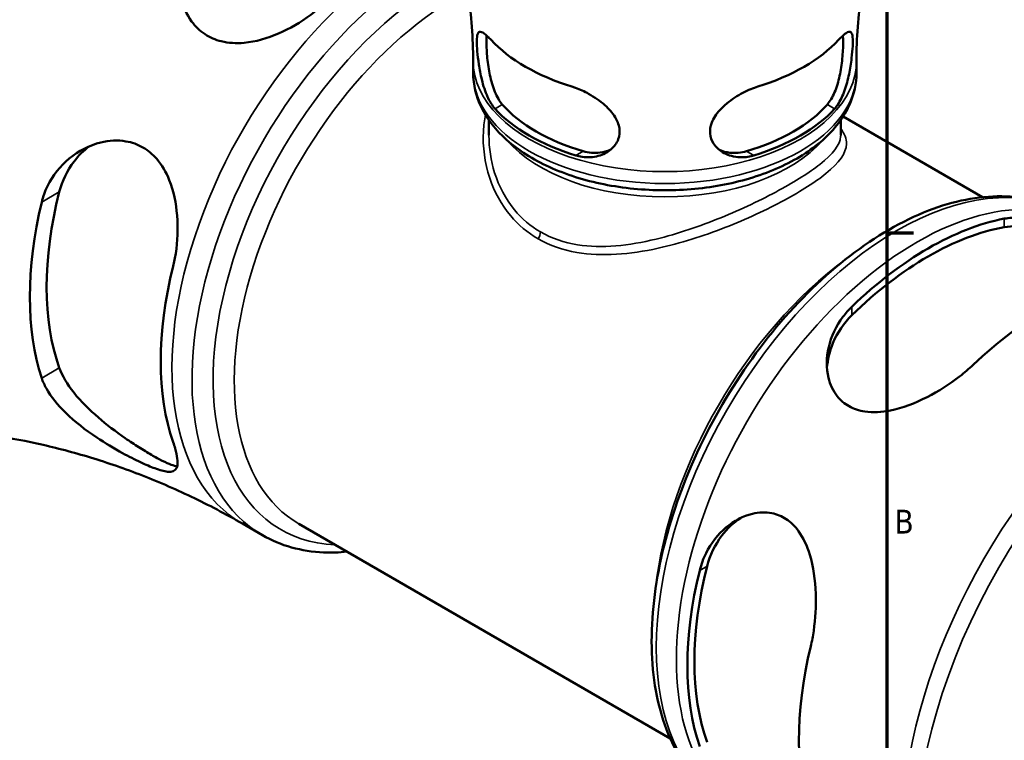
# Model space of a CAD drawing. Header units: millimetres. Extents: x 0 to 919, y 0 to 608.
# Tile 9 of 11: x 709 to 836, y 455 to 547. Entities that reach past the tile are written whole.
import ezdxf

# ---------------------------------------------------------------- set-up
doc = ezdxf.new("R2010")
doc.units = ezdxf.units.MM
for name, color, linetype, lineweight in [('Border (ANSI)', 7, 'Continuous', 70), ('Visible (ANSI)', 7, 'Continuous', 50), ('Visible Narrow (ANSI)', 7, 'Continuous', 35)]:
    doc.layers.add(name, color=color, linetype=linetype, lineweight=lineweight)
doc.styles.add('Note Text (ANSI)', font='tahoma.ttf')

# ---------------------------------------------------------------- blocks, each defined once
blk = doc.blocks.new('Borders Default Border')
at = {"layer": 'Border (ANSI)'}
blk.add_line((821, 519.75), (824.45, 519.75), dxfattribs=at)
at = {"layer": 'Border (ANSI)', "flags": 128}
blk.add_lwpolyline([(20, 20), (20, 574), (821, 574), (821, 20), (20, 20)], dxfattribs=at)
at = {"layer": 'Border (ANSI)', "insert": (821.99, 481.1), "char_height": 3.05, "attachment_point": 7, "style": 'Note Text (ANSI)'}
blk.add_mtext('B', dxfattribs=at)

msp = doc.modelspace()

# ---------------------------------------------------------------- linework, layer by layer
at = {"layer": 'Visible (ANSI)'}
for p, q in [((767.801, 540.33), (767.801, 541.856)), ((817.101, 540.33), (817.101, 541.856)), ((815.377, 534.701), (833.323, 524.341)), ((769.831, 532.298), (769.831, 534.245)), ((815.071, 532.298), (815.071, 534.245)), ((738.128, 482.37), (740.702, 480.884)), ((745.395, 482.337), (793.153, 454.764))]:
    msp.add_line(p, q, dxfattribs=at)
for centre, major_axis, start_param, end_param in [((724.851, 540.582), (25.75, 44.6), 6.0561249, 9.6518383), ((792.451, 551.458), (25.346, 0), 3.6323705, 4.2216112), ((792.451, 551.458), (25.346, 0), 5.2031668, 5.7924075), ((792.451, 542.313), (-24.652, 0), 0.4822136, 1.0885828), ((792.451, 542.313), (-23.39, 0), 0.4652951, 1.1055012), ((792.451, 542.313), (-23.39, 0), 2.0360914, 2.6762975), ((792.451, 542.313), (-24.652, 0), 2.0530099, 2.6593791), ((742.997, 530.106), (21.257, 36.819), 2.0241224, 2.6882665), ((742.997, 530.106), (22.776, 39.449), 2.0470204, 2.6653686), ((826.312, 482.004), (21.894, 37.921), 0.4633297, 1.1074666), ((826.312, 482.004), (21.257, 36.819), 0.4533261, 1.1174702), ((758.589, 521.104), (-21.894, -37.921), 5.1757187, 5.8198556), ((841.904, 473.002), (-22.776, -39.449), 3.6178167, 4.2361649), ((826.312, 482.004), (21.894, 37.921), 2.0341261, 2.6782629), ((826.312, 482.004), (21.257, 36.819), 2.0241224, 2.6882665), ((841.904, 473.002), (-22.776, -39.449), 5.188613, 5.8069613)]:
    msp.add_ellipse(centre, major_axis=major_axis, ratio=0.5773503, start_param=start_param, end_param=end_param, dxfattribs=at)
for points, knots in [([(767.801, 541.856), (767.801, 543.32), (767.745, 544.784), (767.527, 547.681), (767.363, 549.114), (766.939, 551.919), (766.678, 553.292), (766.072, 555.952), (765.728, 557.24), (764.975, 559.709), (764.566, 560.892), (764.136, 562.015)], [3.92699082, 3.92699082, 3.92699082, 3.92699082, 3.97055031, 3.97055031, 4.01410981, 4.01410981, 4.05766931, 4.05766931, 4.10122881, 4.10122881, 4.1447883, 4.1447883, 4.1447883, 4.1447883]), ([(820.766, 562.015), (820.335, 560.892), (819.927, 559.709), (819.174, 557.24), (818.829, 555.952), (818.224, 553.292), (817.963, 551.919), (817.538, 549.114), (817.375, 547.681), (817.156, 544.784), (817.101, 543.32), (817.101, 541.856)], [0.56760068, 0.56760068, 0.56760068, 0.56760068, 0.61116017, 0.61116017, 0.65471967, 0.65471967, 0.69827917, 0.69827917, 0.74183867, 0.74183867, 0.78539816, 0.78539816, 0.78539816, 0.78539816]), ([(748.789, 549.359), (748.213, 548.805), (747.581, 548.274), (745.642, 546.836), (744.232, 546.01), (741.322, 544.754), (739.814, 544.317), (737.325, 544.092), (736.335, 544.147), (734.653, 544.566), (733.957, 544.866), (732.65, 545.72), (732.069, 546.281), (730.929, 547.831), (730.477, 548.881), (729.878, 551.475), (729.886, 553.071), (730.537, 555.977), (731.12, 557.308), (732.334, 558.98), (732.744, 559.447), (733.197, 559.876)], [-3.9050452, -3.9050452, -3.9050452, -3.9050452, -3.6480539, -3.6480539, -3.1670413, -3.1670413, -2.6920205, -2.6920205, -2.3654537, -2.3654537, -2.1017079, -2.1017079, -1.8159471, -1.8159471, -1.4216838, -1.4216838, -0.8926907, -0.8926907, -0.4158383, -0.4158383, -0.2127818, -0.2127818, -0.2127818, -0.2127818]), ([(770.61, 535.713), (770.552, 535.777), (770.494, 535.845), (770.147, 536.281), (769.884, 536.729), (769.351, 537.897), (769.105, 538.657), (768.754, 540.099), (768.63, 540.764), (768.444, 542.008), (768.379, 542.575), (768.291, 543.596), (768.27, 544.032), (768.272, 544.832), (768.308, 545.146), (768.479, 545.578), (768.634, 545.649), (769.068, 545.502), (769.335, 545.309), (769.798, 544.873), (769.943, 544.726), (770.096, 544.561)], [-1.9763014, -1.9763014, -1.9763014, -1.9763014, -1.9385042, -1.9385042, -1.7449932, -1.7449932, -1.4937131, -1.4937131, -1.2924107, -1.2924107, -1.109096, -1.109096, -0.9302241, -0.9302241, -0.7121493, -0.7121493, -0.4522608, -0.4522608, -0.215871, -0.215871, -0.1180115, -0.1180115, -0.1180115, -0.1180115]), ([(771.547, 536.254), (771.2, 536.653), (770.868, 537.213), (770.322, 538.529), (770.106, 539.285), (769.806, 540.708), (769.694, 541.473), (769.551, 542.943), (769.518, 543.648), (769.518, 544.545), (769.528, 544.841), (769.549, 545.104)], [0.8551475, 0.8551475, 0.8551475, 0.8551475, 1.0871478, 1.0871478, 1.319148, 1.319148, 1.5319979, 1.5319979, 1.7448477, 1.7448477, 1.8614286, 1.8614286, 1.8614286, 1.8614286]), ([(815.353, 545.104), (815.373, 544.841), (815.383, 544.545), (815.383, 544.227), (815.383, 543.632), (815.349, 542.907), (815.199, 541.397), (815.08, 540.614), (814.771, 539.197), (814.556, 538.464), (814.018, 537.187), (813.693, 536.643), (813.354, 536.254)], [-0.1165809, -0.1165809, -0.1165809, -0.1165809, 0, 0, 0, 0.2186327, 0.2186327, 0.4372654, 0.4372654, 0.6635339, 0.6635339, 0.8898023, 0.8898023, 0.8898023, 0.8898023]), ([(814.805, 544.561), (814.884, 544.646), (814.961, 544.726), (815.319, 545.089), (815.565, 545.3), (816.048, 545.614), (816.252, 545.652), (816.506, 545.435), (816.577, 545.225), (816.637, 544.606), (816.638, 544.233), (816.591, 543.311), (816.544, 542.78), (816.396, 541.545), (816.29, 540.855), (816.001, 539.436), (815.812, 538.715), (815.331, 537.358), (815.032, 536.729), (814.561, 536.034), (814.428, 535.864), (814.291, 535.713)], [-1.9953246, -1.9953246, -1.9953246, -1.9953246, -1.9450177, -1.9450177, -1.7534971, -1.7534971, -1.4951712, -1.4951712, -1.2772904, -1.2772904, -1.090502, -1.090502, -0.9031704, -0.9031704, -0.6931208, -0.6931208, -0.4667762, -0.4667762, -0.2253232, -0.2253232, -0.1363499, -0.1363499, -0.1363499, -0.1363499]), ([(767.801, 540.33), (767.801, 538.801), (768.174, 537.279), (769.614, 534.344), (770.725, 532.948), (773.633, 530.351), (775.492, 529.18), (779.725, 527.248), (782.11, 526.496), (787.128, 525.489), (789.759, 525.231), (795.014, 525.224), (797.638, 525.472), (802.64, 526.456), (805.017, 527.193), (809.301, 529.114), (811.205, 530.301), (814.292, 533.044), (815.49, 534.599), (816.8, 537.587), (817.101, 538.957), (817.101, 540.33)], [3.9269908, 3.9269908, 3.9269908, 3.9269908, 4.2030735, 4.2030735, 4.5009675, 4.5009675, 4.8289783, 4.8289783, 5.1632168, 5.1632168, 5.4952786, 5.4952786, 5.8262184, 5.8262184, 6.1582414, 6.1582414, 6.4924541, 6.4924541, 6.8205846, 6.8205846, 7.0685835, 7.0685835, 7.0685835, 7.0685835]), ([(780.505, 538.552), (780.652, 538.506), (780.801, 538.456), (781.521, 538.196), (782.097, 537.933), (783.408, 537.21), (784.129, 536.715), (785.269, 535.693), (785.721, 535.182), (786.337, 534.172), (786.529, 533.688), (786.676, 532.708), (786.628, 532.231), (786.277, 531.284), (785.951, 530.844), (785.073, 530.099), (784.511, 529.812), (783.242, 529.464), (782.528, 529.42), (781.545, 529.565), (781.28, 529.625), (781.019, 529.704)], [-1.9953246, -1.9953246, -1.9953246, -1.9953246, -1.9450177, -1.9450177, -1.7534971, -1.7534971, -1.4951712, -1.4951712, -1.2772904, -1.2772904, -1.090502, -1.090502, -0.9031704, -0.9031704, -0.6931208, -0.6931208, -0.4667762, -0.4667762, -0.2253232, -0.2253232, -0.1363499, -0.1363499, -0.1363499, -0.1363499]), ([(803.883, 529.704), (803.771, 529.67), (803.659, 529.64), (802.972, 529.478), (802.393, 529.439), (801.112, 529.561), (800.428, 529.784), (799.389, 530.423), (798.998, 530.791), (798.465, 531.62), (798.311, 532.061), (798.238, 532.989), (798.315, 533.457), (798.71, 534.486), (799.07, 535.028), (800.061, 536.132), (800.73, 536.678), (802.114, 537.58), (802.82, 537.95), (803.82, 538.359), (804.111, 538.463), (804.397, 538.552)], [-1.9763014, -1.9763014, -1.9763014, -1.9763014, -1.9385042, -1.9385042, -1.7449932, -1.7449932, -1.4937131, -1.4937131, -1.2924107, -1.2924107, -1.109096, -1.109096, -0.9302241, -0.9302241, -0.7121493, -0.7121493, -0.4522608, -0.4522608, -0.215871, -0.215871, -0.1180115, -0.1180115, -0.1180115, -0.1180115]), ([(712.315, 523.708), (712.483, 524.413), (712.726, 525.093), (713.707, 527.132), (714.682, 528.344), (717.04, 530.29), (718.446, 531.016), (720.979, 531.631), (722.079, 531.695), (723.912, 531.38), (724.649, 531.121), (725.995, 530.346), (726.587, 529.851), (727.78, 528.479), (728.311, 527.557), (729.279, 525.134), (729.597, 523.563), (729.855, 520.34), (729.788, 518.681), (729.46, 516.547), (729.351, 515.996), (729.219, 515.463)], [-3.9592397, -3.9592397, -3.9592397, -3.9592397, -3.7228508, -3.7228508, -3.2122609, -3.2122609, -2.6859987, -2.6859987, -2.3039434, -2.3039434, -2.0269766, -2.0269766, -1.759077, -1.759077, -1.4123473, -1.4123473, -0.9308389, -0.9308389, -0.4396137, -0.4396137, -0.2621437, -0.2621437, -0.2621437, -0.2621437]), ([(714.577, 525.014), (714.932, 526.406), (715.584, 527.775), (717.039, 529.675), (717.708, 530.332), (718.419, 530.872)], [-1.76310877, -1.76310877, -1.76310877, -1.76310877, -1.30160049, -1.30160049, -1.00159897, -1.00159897, -1.00159897, -1.00159897]), ([(785.429, 530.404), (785.023, 530.238), (784.579, 530.119), (783.402, 529.977), (782.647, 530.044), (781.956, 530.245)], [0.50862212, 0.50862212, 0.50862212, 0.50862212, 0.65769998, 0.65769998, 0.88970024, 0.88970024, 0.88970024, 0.88970024]), ([(802.946, 530.245), (802.271, 530.049), (801.535, 529.98), (800.354, 530.111), (799.892, 530.232), (799.473, 530.404)], [0.85514589, 0.85514589, 0.85514589, 0.85514589, 1.08141436, 1.08141436, 1.23586714, 1.23586714, 1.23586714, 1.23586714]), ([(844.199, 522.224), (841.86, 523.575), (839.178, 524.317), (833.347, 524.562), (830.182, 524.005), (823.613, 521.618), (820.202, 519.721), (813.566, 514.791), (810.345, 511.75), (804.429, 504.861), (801.733, 501.016), (797.12, 492.904), (795.204, 488.638), (792.336, 480.09), (791.387, 475.81), (790.574, 467.637), (790.714, 463.747), (792.128, 456.775), (793.397, 453.681), (796.64, 449.189), (798.4, 447.572), (800.424, 446.403)], [5.4977871, 5.4977871, 5.4977871, 5.4977871, 5.7909072, 5.7909072, 6.0999016, 6.0999016, 6.4256683, 6.4256683, 6.7535463, 6.7535463, 7.0801067, 7.0801067, 7.4061037, 7.4061037, 7.732744, 7.732744, 8.0606802, 8.0606802, 8.3858374, 8.3858374, 8.6393798, 8.6393798, 8.6393798, 8.6393798]), ([(836.113, 521.576), (836.122, 521.578), (836.131, 521.579), (836.709, 521.688), (837.333, 521.738), (839.263, 521.723), (840.672, 521.513), (843.571, 520.808), (845.066, 520.318), (847.547, 519.385), (848.538, 518.979), (850.22, 518.258), (850.913, 517.948), (852.217, 517.345), (852.796, 517.064), (853.935, 516.467), (854.392, 516.184), (855.015, 515.606), (855.023, 515.338), (854.404, 514.848), (853.834, 514.622), (852.613, 514.291), (852.183, 514.189), (851.705, 514.089)], [-3.8946979, -3.8946979, -3.8946979, -3.8946979, -3.890695, -3.890695, -3.6372216, -3.6372216, -3.1564722, -3.1564722, -2.6849789, -2.6849789, -2.3581559, -2.3581559, -2.0956945, -2.0956945, -1.8127467, -1.8127467, -1.4233521, -1.4233521, -0.8959565, -0.8959565, -0.4168464, -0.4168464, -0.2023316, -0.2023316, -0.2023316, -0.2023316]), ([(836.113, 520.479), (837.141, 520.663), (838.428, 520.653), (841.218, 520.228), (842.721, 519.816), (845.435, 518.865), (846.841, 518.277), (848.82, 517.343), (849.46, 517.023), (850.655, 516.399), (851.209, 516.093), (852.2, 515.522), (852.658, 515.242), (853.266, 514.842), (853.456, 514.711), (853.63, 514.584)], [1.6846392, 1.6846392, 1.6846392, 1.6846392, 2.1461474, 2.1461474, 2.6076557, 2.6076557, 3.0277018, 3.0277018, 3.2377249, 3.2377249, 3.4477479, 3.4477479, 3.657771, 3.657771, 3.7654324, 3.7654324, 3.7654324, 3.7654324]), ([(832.104, 502.773), (831.57, 502.268), (830.989, 501.774), (829.081, 500.299), (827.651, 499.389), (824.631, 497.848), (823.022, 497.23), (820.329, 496.684), (819.219, 496.616), (817.447, 496.881), (816.759, 497.105), (815.553, 497.785), (815.044, 498.223), (814.087, 499.431), (813.713, 500.242), (813.197, 502.365), (813.216, 503.732), (813.843, 506.435), (814.465, 507.776), (815.709, 509.424), (816.092, 509.856), (816.512, 510.259)], [-3.9492892, -3.9492892, -3.9492892, -3.9492892, -3.7100356, -3.7100356, -3.2105188, -3.2105188, -2.6833038, -2.6833038, -2.2993345, -2.2993345, -2.0229082, -2.0229082, -1.7572706, -1.7572706, -1.4152089, -1.4152089, -0.9333064, -0.9333064, -0.440465, -0.440465, -0.2520261, -0.2520261, -0.2520261, -0.2520261]), ([(813.306, 502.368), (813.381, 503.421), (813.632, 504.523), (814.624, 506.91), (815.483, 508.159), (816.512, 509.162)], [0.94052267, 0.94052267, 0.94052267, 0.94052267, 1.30160049, 1.30160049, 1.76310877, 1.76310877, 1.76310877, 1.76310877]), ([(729.73, 489.73), (729.514, 489.763), (729.26, 489.833), (728.632, 490.066), (728.245, 490.239), (727.386, 490.67), (726.914, 490.928), (725.923, 491.499), (725.382, 491.827), (724.243, 492.549), (723.647, 492.944), (721.848, 494.191), (720.636, 495.114), (718.455, 496.99), (717.347, 498.085), (715.584, 500.288), (714.932, 501.398), (714.577, 502.381)], [2.8446448, 2.8446448, 2.8446448, 2.8446448, 3.0277054, 3.0277054, 3.2377284, 3.2377284, 3.4477515, 3.4477515, 3.6577745, 3.6577745, 3.8677976, 3.8677976, 4.2878437, 4.2878437, 4.749352, 4.749352, 5.2108602, 5.2108602, 5.2108602, 5.2108602]), ([(729.219, 492.83), (729.411, 492.276), (729.555, 491.777), (729.83, 490.513), (729.841, 489.903), (729.474, 489.142), (729.098, 488.984), (728.048, 489.09), (727.506, 489.237), (726.302, 489.684), (725.695, 489.944), (724.301, 490.599), (723.525, 490.994), (721.613, 492.04), (720.477, 492.719), (717.931, 494.419), (716.553, 495.487), (714.362, 497.617), (713.501, 498.675), (712.66, 500.186), (712.46, 500.635), (712.315, 501.074)], [-3.9050452, -3.9050452, -3.9050452, -3.9050452, -3.6480539, -3.6480539, -3.1670413, -3.1670413, -2.6920205, -2.6920205, -2.3654537, -2.3654537, -2.1017079, -2.1017079, -1.8159471, -1.8159471, -1.4216838, -1.4216838, -0.8926907, -0.8926907, -0.4158383, -0.4158383, -0.2127818, -0.2127818, -0.2127818, -0.2127818]), ([(705.559, 493.78), (707.536, 493.495), (709.59, 493.128), (713.813, 492.203), (715.981, 491.646), (720.382, 490.33), (722.614, 489.572), (727.092, 487.85), (729.336, 486.887), (733.779, 484.768), (735.978, 483.611), (738.128, 482.37)], [3.69993045, 3.69993045, 3.69993045, 3.69993045, 3.74534252, 3.74534252, 3.7907546, 3.7907546, 3.83616667, 3.83616667, 3.88157874, 3.88157874, 3.92699082, 3.92699082, 3.92699082, 3.92699082]), ([(796.942, 476.363), (796.945, 476.375), (796.948, 476.388), (797.143, 477.163), (797.412, 477.892), (798.39, 479.871), (799.276, 480.998), (801.336, 482.733), (802.508, 483.355), (804.556, 483.836), (805.403, 483.868), (806.869, 483.58), (807.485, 483.33), (808.658, 482.564), (809.191, 482.04), (810.278, 480.548), (810.751, 479.507), (811.563, 476.831), (811.799, 475.108), (811.914, 471.771), (811.825, 470.151), (811.501, 467.916), (811.375, 467.245), (811.222, 466.604)], [-3.8946979, -3.8946979, -3.8946979, -3.8946979, -3.890695, -3.890695, -3.6372216, -3.6372216, -3.1564722, -3.1564722, -2.6849789, -2.6849789, -2.3581559, -2.3581559, -2.0956945, -2.0956945, -1.8127467, -1.8127467, -1.4233521, -1.4233521, -0.8959565, -0.8959565, -0.4168464, -0.4168464, -0.2023316, -0.2023316, -0.2023316, -0.2023316]), ([(797.892, 476.912), (798.247, 478.304), (798.899, 479.673), (800.47, 481.726), (801.299, 482.494), (802.173, 483.085)], [1.68463916, 1.68463916, 1.68463916, 1.68463916, 2.14614744, 2.14614744, 2.50722526, 2.50722526, 2.50722526, 2.50722526]), ([(740.702, 480.884), (743.042, 479.533), (745.724, 478.79), (749.55, 478.63), (750.558, 478.662), (751.579, 478.767)], [2.35619449, 2.35619449, 2.35619449, 2.35619449, 2.64931458, 2.64931458, 2.75135795, 2.75135795, 2.75135795, 2.75135795])]:
    msp.add_open_spline(points, degree=3, knots=knots, dxfattribs=at)
at = {"layer": 'Visible Narrow (ANSI)'}
for p, q in [((770.61, 535.713), (771.547, 536.254)), ((813.354, 536.254), (814.291, 535.713)), ((781.956, 530.245), (781.019, 529.704)), ((803.883, 529.704), (802.946, 530.245)), ((714.577, 525.014), (712.315, 523.708)), ((836.113, 520.479), (836.113, 521.576)), ((816.512, 509.162), (816.512, 510.259)), ((712.315, 501.074), (714.577, 502.381)), ((797.892, 476.912), (796.942, 476.363))]:
    msp.add_line(p, q, dxfattribs=at)
for centre, major_axis, start_param, end_param in [((705.211, 551.921), (25.75, 44.6), 0, 3.1415927), ((760.016, 520.28), (-21.887, -37.91), 3.7545897, 6.2831853), ((762.59, 518.794), (-21.887, -37.91), 3.8174965, 6.2831853), ((764.035, 517.96), (-20.986, -36.349), 3.840416, 6.5773136), ((765.48, 517.125), (-20.085, -34.788), 3.8697124, 6.2831853), ((792.451, 541.856), (-24.65, 0), 0, 3.1415927), ((792.451, 540.33), (24.65, 0), 3.1415927, 6.2831853), ((792.451, 537.431), (22.62, 0), 3.5968679, 5.82791), ((822.312, 484.313), (-21.887, -37.91), 3.1415927, 6.2831853), ((824.886, 482.827), (21.887, 37.91), 0, 3.1415927), ((775.728, 519.444), (0.515, 0.892), 4.5384088, 5.4977871), ((819.421, 485.982), (-20.085, -34.788), 4.0575732, 5.3672048), ((861.164, 461.882), (-25.75, -44.6), 3.1415927, 6.2831853), ((859.019, 463.12), (25.522, 44.205), 0.2196394, 2.9219533)]:
    msp.add_ellipse(centre, major_axis=major_axis, ratio=0.5773503, start_param=start_param, end_param=end_param, dxfattribs=at)
for points, knots in [([(769.381, 534.933), (769.246, 534.243), (769.158, 533.54), (769.007, 530.814), (769.278, 528.75), (770.519, 525.041), (771.421, 523.374), (773.61, 520.779), (774.797, 519.775), (776.146, 518.997)], [-2.1382504, -2.1382504, -2.1382504, -2.1382504, -1.8871773, -1.8871773, -1.1716354, -1.1716354, -0.5263523, -0.5263523, 0, 0, 0, 0]), ([(776.146, 518.997), (777.64, 518.134), (779.33, 517.551), (784.386, 516.676), (787.974, 516.987), (794.466, 518.405), (797.381, 519.342), (802.931, 521.504), (805.565, 522.728), (810.014, 525.126), (811.841, 526.293), (814.891, 528.773), (815.771, 530.015), (815.826, 531.85), (815.58, 532.495), (815.071, 533.164)], [-14.0021395, -14.0021395, -14.0021395, -14.0021395, -13.4189946, -13.4189946, -12.3625914, -12.3625914, -11.5155415, -11.5155415, -10.6741821, -10.6741821, -9.8621781, -9.8621781, -8.8057297, -8.8057297, -8.2103904, -8.2103904, -8.2103904, -8.2103904]), ([(776.456, 519.864), (775.166, 520.609), (774.035, 521.581), (771.958, 524.11), (771.11, 525.743), (770.076, 529.032), (769.83, 530.67), (769.831, 532.298)], [0, 0, 0, 0, 0.5263523, 0.5263523, 1.1716354, 1.1716354, 1.7537534, 1.7537534, 1.7537534, 1.7537534]), ([(815.071, 532.298), (815.071, 532.246), (815.069, 532.193), (814.987, 531.056), (814.09, 529.894), (811.065, 527.519), (809.267, 526.384), (804.911, 524.017), (802.342, 522.791), (796.943, 520.594), (794.115, 519.623), (787.831, 518.11), (784.368, 517.731), (779.507, 518.496), (777.885, 519.039), (776.456, 519.864)], [8.7548287, 8.7548287, 8.7548287, 8.7548287, 8.8057297, 8.8057297, 9.8621781, 9.8621781, 10.6741821, 10.6741821, 11.5155415, 11.5155415, 12.3625914, 12.3625914, 13.4189946, 13.4189946, 14.0021395, 14.0021395, 14.0021395, 14.0021395])]:
    msp.add_open_spline(points, degree=3, knots=knots, dxfattribs=at)

# ---------------------------------------------------------------- block references
msp.add_blockref('Borders Default Border', (0, 0))

doc.saveas('drawing.dxf')
